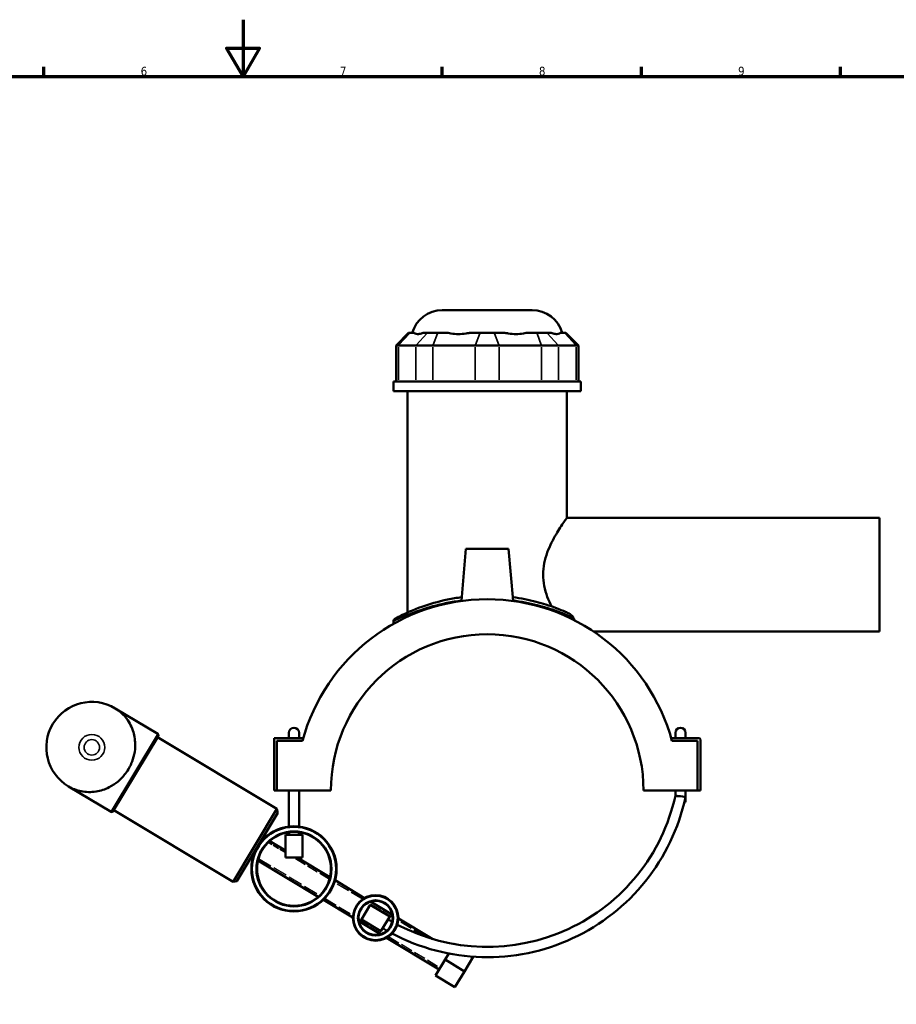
# Model space of a CAD drawing. Header units: millimetres. Extents: x 0 to 1088, y -8 to 1311.
# Tile 3 of 6: x 342 to 650, y 248 to 594. Entities that reach past the tile are written whole.
import ezdxf

# ---------------------------------------------------------------- set-up
doc = ezdxf.new("R2010")
doc.units = ezdxf.units.MM
doc.linetypes.add('DASHED', pattern=[0.2067, 0.1654, -0.0413])
for name, color, linetype, lineweight in [('Border (ANSI)', 7, 'Continuous', 70), ('Hidden Narrow (ANSI)', 7, 'DASHED', 25), ('Visible (ANSI)', 7, 'Continuous', 50), ('Visible Narrow (ANSI)', 7, 'Continuous', 35)]:
    doc.layers.add(name, color=color, linetype=linetype, lineweight=lineweight)
doc.styles.add('Note Text (ANSI)', font='tahoma.ttf')

# ---------------------------------------------------------------- blocks, each defined once
blk = doc.blocks.new('Borders Default Border')
at = {"layer": 'Border (ANSI)'}
for p, q in [((350.4166793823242, 574.0000152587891), (350.4166793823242, 577.4480056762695)), ((490.5833435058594, 574.0000152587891), (490.5833435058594, 577.4480056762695)), ((560.6666564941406, 574.0000152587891), (560.6666564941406, 577.4480056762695)), ((630.7500076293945, 574.0000152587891), (630.7500076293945, 577.4480056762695))]:
    blk.add_line(p, q, dxfattribs=at)
at = {"layer": 'Border (ANSI)', "flags": 128}
for points in [[(420.4999923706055, 594.0000152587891), (420.4999923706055, 574.0000152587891), (414.7264862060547, 584.0000152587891), (426.2734985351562, 584.0000152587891), (420.4999923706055, 574.0000152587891)], [(20, 20), (20, 574.0000152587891), (820.9999847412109, 574.0000152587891), (820.9999847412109, 20), (20, 20)]]:
    blk.add_lwpolyline(points, dxfattribs=at)
at = {"layer": 'Border (ANSI)', "char_height": 3.048000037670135, "attachment_point": 7, "style": 'Note Text (ANSI)'}
for s, insert in [('6', (384.485404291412, 574.3357795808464)), ('7', (454.5979985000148, 574.4)), ('8', (524.6301253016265, 574.3308395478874)), ('9', (594.7012666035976, 574.3407196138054))]:
    blk.add_mtext(s, dxfattribs=dict(at, insert=insert))

msp = doc.modelspace()

# ---------------------------------------------------------------- linework, layer by layer
at = {"layer": 'Hidden Narrow (ANSI)', "ltscale": 0.6811114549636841}
for p, q in [((427.5521235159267, 305.6005620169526), (427.2455591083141, 305.7847644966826)), ((423.8916311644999, 300.2028910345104), (424.1981955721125, 300.0186885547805))]:
    msp.add_line(p, q, dxfattribs=at)
at = {"layer": 'Hidden Narrow (ANSI)', "ltscale": 13.57913494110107}
msp.add_line((435.4261046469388, 300.8693968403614), (429.3150651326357, 304.5412798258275), dxfattribs=at)
at = {"layer": 'Hidden Narrow (ANSI)', "ltscale": 30.4442310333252}
msp.add_line((425.9611371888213, 298.9594063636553), (447.5371441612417, 285.9952334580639), dxfattribs=at)
at = {"layer": 'Hidden Narrow (ANSI)', "ltscale": 24.08186912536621}
msp.add_line((450.891072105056, 291.5771069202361), (438.0908494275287, 299.2682566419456), dxfattribs=at)
at = {"layer": 'Hidden Narrow (ANSI)', "ltscale": 27.97360610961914}
for p, q in [((462.566543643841, 284.561775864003), (452.6540137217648, 290.5178247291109)), ((449.3000857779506, 284.9359512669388), (459.2126157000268, 278.9799024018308))]:
    msp.add_line(p, q, dxfattribs=at)
at = {"layer": 'Hidden Narrow (ANSI)', "ltscale": 24.38165855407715}
for p, q in [((473.1500861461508, 278.2025419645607), (464.5103731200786, 283.3938052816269)), ((461.1564451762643, 277.8119318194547), (469.7961582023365, 272.6206685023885))]:
    msp.add_line(p, q, dxfattribs=at)
at = {"layer": 'Hidden Narrow (ANSI)', "ltscale": 25.80440139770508}
msp.add_line((484.2377816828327, 271.5403823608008), (475.0939156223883, 277.0345713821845), dxfattribs=at)
at = {"layer": 'Hidden Narrow (ANSI)', "ltscale": 25.61503219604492}
msp.add_line((471.7399876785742, 271.4526979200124), (489.8935133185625, 260.5449592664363), dxfattribs=at)
at = {"layer": 'Visible (ANSI)'}
for p, q in [((490.6034199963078, 491.806616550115), (522.2487892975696, 491.806616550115)), ((478.732418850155, 483.826616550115), (474.332418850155, 479.4266165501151)), ((478.732418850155, 483.826616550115), (479.2348139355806, 483.826616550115)), ((480.7753458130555, 483.826616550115), (479.2348139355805, 483.826616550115)), ((485.4130114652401, 483.826616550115), (483.872479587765, 483.826616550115)), ((485.4130114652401, 483.826616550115), (488.9849057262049, 483.826616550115)), ((492.7040786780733, 483.826616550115), (488.9849057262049, 483.826616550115)), ((503.9003939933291, 483.826616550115), (500.1812210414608, 483.826616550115)), ((503.9003939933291, 483.826616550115), (508.9518153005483, 483.826616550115)), ((512.6709882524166, 483.826616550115), (508.9518153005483, 483.826616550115)), ((523.8673035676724, 483.826616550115), (520.148130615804, 483.826616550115)), ((523.8673035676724, 483.826616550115), (527.4391978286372, 483.826616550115)), ((528.9797297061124, 483.826616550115), (527.4391978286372, 483.826616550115)), ((533.6173953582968, 483.826616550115), (532.0768634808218, 483.826616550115)), ((533.6173953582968, 483.826616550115), (534.1197904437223, 483.826616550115)), ((534.1197904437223, 483.826616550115), (538.5197904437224, 479.4266165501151)), ((475.1697439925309, 479.4266165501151), (474.332418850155, 479.4266165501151)), ((474.332418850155, 479.4266165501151), (474.332418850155, 466.726616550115)), ((475.1697439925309, 479.426616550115), (481.3479415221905, 479.426616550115)), ((487.3010986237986, 479.426616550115), (481.3479415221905, 479.426616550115)), ((487.3010986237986, 479.426616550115), (502.2165868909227, 479.426616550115)), ((510.6356224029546, 479.426616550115), (502.2165868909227, 479.426616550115)), ((510.6356224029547, 479.426616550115), (525.5511106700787, 479.426616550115)), ((531.504267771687, 479.426616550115), (525.5511106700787, 479.426616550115)), ((531.504267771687, 479.426616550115), (537.6824653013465, 479.4266165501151)), ((538.5197904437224, 479.4266165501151), (537.6824653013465, 479.4266165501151)), ((538.5197904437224, 479.4266165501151), (538.5197904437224, 466.726616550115)), ((539.4261046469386, 466.726616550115), (473.4261046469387, 466.726616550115)), ((473.4261046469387, 463.306616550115), (473.4261046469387, 466.726616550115)), ((539.4261046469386, 463.306616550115), (539.4261046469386, 466.726616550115)), ((539.4261046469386, 463.306616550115), (473.4261046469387, 463.306616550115)), ((478.3761046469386, 385.453620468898), (478.3761046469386, 463.306616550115)), ((534.4761046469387, 418.806616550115), (534.4761046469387, 463.306616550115)), ((534.4761046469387, 418.806616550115), (644.4261046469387, 418.806616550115)), ((644.4261046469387, 378.806616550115), (644.4261046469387, 418.806616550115)), ((498.9261046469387, 407.806616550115), (497.3252369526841, 389.5086150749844)), ((513.9261046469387, 407.806616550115), (498.9261046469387, 407.806616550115)), ((513.9261046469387, 407.806616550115), (515.5269723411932, 389.5086150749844)), ((473.4261046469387, 382.3384702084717), (473.4261046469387, 381.4835489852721)), ((543.788952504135, 378.806616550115), (644.4261046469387, 378.806616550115)), ((390.5222556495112, 342.717927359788), (375.5218278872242, 351.731093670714)), ((436.6261046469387, 343.1066165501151), (436.6261046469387, 341.3066165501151)), ((440.2261046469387, 341.3066165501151), (440.2261046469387, 343.1066165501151)), ((572.6261046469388, 343.106616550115), (572.6261046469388, 341.3066165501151)), ((576.2261046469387, 341.3066165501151), (576.2261046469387, 343.106616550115)), ((390.6933202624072, 342.031824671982), (374.7271399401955, 315.4596383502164)), ((432.4369989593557, 316.3663753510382), (390.4358012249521, 341.6032410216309)), ((431.4261046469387, 341.3066165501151), (441.6979623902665, 341.3066165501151)), ((431.4261046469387, 322.8566165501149), (431.4261046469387, 341.3066165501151)), ((441.4204710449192, 340.306616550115), (432.4261046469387, 340.306616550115)), ((432.4261046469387, 340.306616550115), (432.4261046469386, 322.856616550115)), ((580.9261046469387, 341.3066165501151), (571.1542469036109, 341.3066165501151)), ((580.4261046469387, 340.306616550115), (571.4317382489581, 340.306616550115)), ((580.4261046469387, 322.8566165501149), (580.4261046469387, 340.306616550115)), ((581.4261046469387, 322.8566165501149), (581.4261046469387, 340.8066165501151)), ((374.0410372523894, 315.2885737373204), (359.0406094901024, 324.3017400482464)), ((432.4261046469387, 322.8566165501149), (431.4261046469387, 322.8566165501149)), ((432.4261046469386, 322.856616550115), (451.4261273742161, 322.856616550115)), ((436.6261046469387, 322.856616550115), (436.6261046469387, 310.1598650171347)), ((440.2261046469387, 322.856616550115), (440.2261046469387, 310.1598650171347)), ((561.4260819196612, 322.8566165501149), (580.4261046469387, 322.8566165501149)), ((572.6261046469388, 320.9817111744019), (572.6261046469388, 322.8566165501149)), ((576.2261046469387, 320.5928064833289), (576.2261046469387, 322.8566165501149)), ((580.4261046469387, 322.8566165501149), (581.4261046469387, 322.8566165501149)), ((574.4261046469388, 320.786616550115), (576.2261046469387, 320.5928064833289)), ((575.8030252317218, 318.7460825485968), (576.2261046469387, 318.7460825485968)), ((576.2261046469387, 320.5928064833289), (576.184847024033, 320.4034387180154)), ((576.2261046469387, 320.5928064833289), (576.2261046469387, 318.7460825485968)), ((416.9858567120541, 290.6513563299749), (374.9846589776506, 315.8882220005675)), ((416.9858567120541, 290.6513563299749), (432.4369989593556, 316.3663753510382)), ((432.7791281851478, 314.9941699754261), (432.4369989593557, 316.3663753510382)), ((432.7791281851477, 314.9941699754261), (418.3580620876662, 290.9934855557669)), ((427.6287474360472, 306.422496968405), (428.0943330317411, 306.1427449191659)), ((429.8836829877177, 305.067594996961), (435.4261046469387, 301.7373720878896)), ((441.4261046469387, 307.2682566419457), (435.4261046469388, 307.2682566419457)), ((435.4261046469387, 299.2682566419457), (435.4261046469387, 307.2682566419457)), ((436.6261046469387, 308.1430381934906), (436.6261046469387, 307.2682566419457)), ((440.2261046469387, 308.1430381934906), (440.2261046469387, 307.2682566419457)), ((441.4261046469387, 299.2682566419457), (441.4261046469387, 307.2682566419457)), ((423.5084428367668, 299.565158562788), (423.9740284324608, 299.285406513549)), ((425.7633783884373, 298.210256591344), (446.9685263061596, 285.4689182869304)), ((441.4261046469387, 299.2682566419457), (435.4261046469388, 299.2682566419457)), ((439.5354028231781, 299.2682566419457), (451.08883090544, 292.3262566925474)), ((418.3580620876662, 290.9934855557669), (416.9858567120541, 290.6513563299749)), ((452.8781808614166, 291.2511067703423), (463.2747886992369, 285.0041945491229)), ((448.7578762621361, 284.3937683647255), (459.1544840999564, 278.146856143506)), ((465.2697106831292, 282.6388910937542), (462.179482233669, 277.4958872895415)), ((472.1270490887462, 278.5185864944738), (465.2697106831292, 282.6388910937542)), ((465.3800492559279, 283.7392263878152), (473.0467866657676, 279.1325858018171)), ((469.0368206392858, 273.3755826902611), (462.179482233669, 277.4958872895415)), ((469.0368206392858, 273.3755826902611), (472.1270490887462, 278.5185864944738)), ((475.1520472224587, 277.8676176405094), (487.3259112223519, 270.5528221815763)), ((461.2597446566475, 276.8818879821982), (468.9264820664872, 272.2752473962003)), ((471.0317426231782, 271.0102792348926), (489.5103249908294, 259.9072267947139)), ((494.8545198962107, 268.8014607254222), (494.9157477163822, 268.9033609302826)), ((494.9157477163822, 268.9033609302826), (495.17696530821, 268.746405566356)), ((488.2252068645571, 257.7684310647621), (491.5704772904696, 263.3358959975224)), ((491.5704772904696, 263.3358959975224), (492.8736295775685, 265.5047056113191)), ((498.4278156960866, 259.2155913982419), (491.5704772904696, 263.3358959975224)), ((501.5278088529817, 264.3748464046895), (498.4278156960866, 259.2155913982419)), ((488.2252068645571, 257.7684310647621), (495.082545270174, 253.6481264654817)), ((498.4278156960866, 259.2155913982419), (495.082545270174, 253.6481264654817))]:
    msp.add_line(p, q, dxfattribs=at)
for centre, radius in [((438.4261046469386, 295.2682566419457), 15), ((438.4261046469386, 295.2682566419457), 14.80000000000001), ((438.4261046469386, 295.2682566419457), 13.2), ((438.4261046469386, 295.2682566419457), 13), ((467.1532656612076, 278.0072368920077), 8.000000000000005), ((467.1532656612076, 278.0072368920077), 7.80000000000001), ((467.1532656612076, 278.0072368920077), 6.199999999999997), ((467.1532656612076, 278.0072368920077), 6.000000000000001)]:
    msp.add_circle(centre, radius, dxfattribs=at)
for centre, radius, start, end in [((490.6034199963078, 480.806616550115), 11, 90, 164.0650719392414), ((522.2487892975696, 480.806616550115), 11, 15.93492806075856, 90), ((506.4261046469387, 322.806616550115), 67.32000000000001, 15.06724165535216, 164.9327583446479), ((474.5261046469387, 382.3384702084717), 1.1, 118.1845241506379, 180), ((506.4261046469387, 322.806616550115), 54.99999999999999, 0.05208707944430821, 179.9479129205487), ((367.2812186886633, 338.0164168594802), 16.00000000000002, 59.00000000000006, 239), ((438.4261046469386, 343.1066165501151), 1.799999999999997, 0, 180), ((574.4261046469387, 343.106616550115), 1.799999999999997, 0, 180), ((390.2647366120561, 342.289343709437), 0.5, 329.0000000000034, 59.0000000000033), ((580.9261046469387, 340.8066165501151), 0.4999999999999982, 0, 90), ((506.4261046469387, 335.6018009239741), 71.3951843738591, 242.0652717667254, 347.7090197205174), ((506.4261046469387, 335.6018009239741), 67.7951843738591, 242.1877027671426, 347.54628543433), ((374.2985562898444, 315.7171573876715), 0.5, 239.0000000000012, 328.9999999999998), ((506.4261046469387, 335.6018009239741), 67.79518437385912, 239, 240.451035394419), ((506.4261046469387, 335.6018009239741), 71.39518437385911, 239, 240.3886388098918)]:
    msp.add_arc(centre, radius, start, end, dxfattribs=at)
for points, knots in [([(480.7753458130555, 483.826616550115), (480.842366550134, 483.7470535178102), (480.921926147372, 483.6772615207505), (481.2533915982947, 483.4704414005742), (481.5777350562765, 483.4026909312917), (481.9322564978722, 483.4026909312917), (482.2867779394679, 483.4026909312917), (482.7363079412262, 483.4704414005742), (483.4499271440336, 483.6772615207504), (483.6584455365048, 483.7470535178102), (483.872479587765, 483.826616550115)], [4.45870577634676, 4.45870577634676, 4.45870577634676, 4.45870577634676, 4.56597929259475, 4.56597929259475, 4.843902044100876, 4.843902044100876, 4.843902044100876, 5.121824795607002, 5.121824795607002, 5.229098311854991, 5.229098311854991, 5.229098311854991, 5.229098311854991]), ([(492.7040786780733, 483.826616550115), (493.01289436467, 483.7470535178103), (493.3339270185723, 483.6772615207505), (494.5163091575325, 483.4704414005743), (495.4245300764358, 483.4026909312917), (496.2804205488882, 483.4026909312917), (497.1363110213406, 483.4026909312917), (498.0963859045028, 483.4704414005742), (499.4370613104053, 483.6772615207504), (499.8115104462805, 483.7470535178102), (500.1812210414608, 483.826616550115)], [4.458705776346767, 4.458705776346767, 4.458705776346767, 4.458705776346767, 4.565979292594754, 4.565979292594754, 4.843902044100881, 4.843902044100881, 4.843902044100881, 5.121824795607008, 5.121824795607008, 5.229098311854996, 5.229098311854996, 5.229098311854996, 5.229098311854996]), ([(512.6709882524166, 483.826616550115), (513.0406988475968, 483.7470535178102), (513.415147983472, 483.6772615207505), (514.7558233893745, 483.4704414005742), (515.7158982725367, 483.4026909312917), (516.5717887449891, 483.4026909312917), (517.4276792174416, 483.4026909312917), (518.3359001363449, 483.4704414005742), (519.5182822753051, 483.6772615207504), (519.8393149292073, 483.7470535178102), (520.148130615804, 483.826616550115)], [4.458705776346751, 4.458705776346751, 4.458705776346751, 4.458705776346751, 4.565979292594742, 4.565979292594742, 4.843902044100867, 4.843902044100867, 4.843902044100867, 5.121824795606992, 5.121824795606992, 5.229098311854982, 5.229098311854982, 5.229098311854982, 5.229098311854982]), ([(528.9797297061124, 483.826616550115), (529.1937637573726, 483.7470535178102), (529.4022821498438, 483.6772615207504), (530.1159013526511, 483.4704414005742), (530.5654313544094, 483.4026909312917), (530.9199527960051, 483.4026909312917), (531.2744742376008, 483.4026909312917), (531.5988176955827, 483.4704414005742), (531.9302831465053, 483.6772615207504), (532.0098427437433, 483.7470535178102), (532.0768634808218, 483.826616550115)], [4.458705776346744, 4.458705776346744, 4.458705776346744, 4.458705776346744, 4.565979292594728, 4.565979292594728, 4.843902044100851, 4.843902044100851, 4.843902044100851, 5.121824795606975, 5.121824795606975, 5.229098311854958, 5.229098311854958, 5.229098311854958, 5.229098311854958]), ([(529.0581082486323, 387.608175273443), (528.5347843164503, 388.6658107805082), (528.0245052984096, 389.8097723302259), (527.1326245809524, 392.231164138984), (526.7529277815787, 393.5123331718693), (526.232325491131, 396.1352725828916), (526.0933998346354, 397.4775030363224), (526.0933998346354, 400.1357300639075), (526.232325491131, 401.4779605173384), (526.7529277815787, 404.1008999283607), (527.1326245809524, 405.3820689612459), (528.0288181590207, 407.8151698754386), (528.5447000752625, 408.9696431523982), (529.6020391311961, 411.1020947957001), (530.1429499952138, 412.0800375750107), (531.1492646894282, 413.8037499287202), (531.6541383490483, 414.6167262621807), (532.5879354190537, 416.0677658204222), (533.0163915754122, 416.7059009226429), (533.7259688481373, 417.7439768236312), (534.0074700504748, 418.1447817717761), (534.3826425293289, 418.6762146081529), (534.4761046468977, 418.8066165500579), (534.4761046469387, 418.806616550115)], [5.137012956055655, 5.137012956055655, 5.137012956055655, 5.137012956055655, 5.531909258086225, 5.531909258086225, 5.930643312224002, 5.930643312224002, 6.329377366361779, 6.329377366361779, 6.728111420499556, 6.728111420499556, 7.126845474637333, 7.126845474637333, 7.52557952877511, 7.52557952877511, 7.924313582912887, 7.924313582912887, 8.316751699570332, 8.316751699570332, 8.709189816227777, 8.709189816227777, 9.101627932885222, 9.101627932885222, 9.494066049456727, 9.494066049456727, 9.494066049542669, 9.494066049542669]), ([(497.4445484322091, 390.8548403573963), (495.7327576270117, 390.6289221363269), (494.0679577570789, 390.3445600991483), (489.1041503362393, 389.314129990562), (486.0512738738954, 388.4109477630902), (480.1912396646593, 386.3294533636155), (477.6339137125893, 385.1423542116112), (475.3253896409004, 384.0011990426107), (474.8075792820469, 383.7316789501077), (474.1628569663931, 383.3925352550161), (474.0075462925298, 383.3095338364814), (474.0071638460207, 383.3089551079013)], [16.08955561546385, 16.08955561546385, 16.08955561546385, 16.08955561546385, 16.61720984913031, 16.61720984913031, 17.73341925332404, 17.73341925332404, 19.13307054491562, 19.13307054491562, 19.72211645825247, 19.72211645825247, 20.26084266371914, 20.26084266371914, 20.26084266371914, 20.26084266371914]), ([(535.2741754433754, 385.0901489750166), (534.8600360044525, 385.2819673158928), (534.4131575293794, 385.4839396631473), (532.075207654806, 386.5066470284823), (529.7438693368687, 387.4268823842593), (525.9657999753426, 388.6162928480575), (524.8347945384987, 388.9433153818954), (521.1137043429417, 389.9080298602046), (518.3307918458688, 390.4683521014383), (515.4082196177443, 390.8555767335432)], [11.64781338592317, 11.64781338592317, 11.64781338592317, 11.64781338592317, 11.92032787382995, 11.92032787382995, 12.98032745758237, 12.98032745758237, 13.40036021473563, 13.40036021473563, 14.30168589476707, 14.30168589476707, 14.30168589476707, 14.30168589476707]), ([(536.7299184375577, 383.663263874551), (536.6099158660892, 383.9034045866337), (536.4422747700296, 384.1461561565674), (536.0243352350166, 384.6004763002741), (535.7854464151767, 384.7975368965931), (535.4554076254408, 384.9990430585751), (535.3667003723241, 385.0472938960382), (535.2741754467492, 385.090148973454)], [-0.2250770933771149, -0.2250770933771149, -0.2250770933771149, -0.2250770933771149, -0.1296227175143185, -0.1296227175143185, -0.032902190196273, -0.032902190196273, 0, 0, 0, 0]), ([(375.5218278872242, 351.731093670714), (375.526725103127, 351.7281511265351), (375.531620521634, 351.7252055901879), (376.8848212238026, 350.9098684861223), (378.1036694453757, 349.8661244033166), (380.2272345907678, 347.2957940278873), (381.1244501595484, 345.7287780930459), (382.2198291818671, 342.4993333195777), (382.5204676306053, 340.8961751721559), (382.5728839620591, 337.9810974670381), (382.4612812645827, 336.7285909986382), (381.9645431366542, 334.4031718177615), (381.6335203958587, 333.350734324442), (380.8891287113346, 331.6211900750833), (380.5414364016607, 330.9420593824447), (379.7528007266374, 329.6295492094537), (379.3163955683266, 329.0037225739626), (378.1387693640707, 327.5344918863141), (377.3649279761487, 326.7481266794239), (375.5449091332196, 325.2178147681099), (374.491405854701, 324.5312592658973), (371.8929370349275, 323.208994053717), (370.3362912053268, 322.7218048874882), (366.9706114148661, 322.1728346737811), (365.1658012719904, 322.2293595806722), (361.8993808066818, 322.8976592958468), (360.405594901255, 323.4838302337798), (359.0504057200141, 324.2958579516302), (359.0455067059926, 324.2987975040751), (359.0406094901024, 324.3017400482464)], [-0.002507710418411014, -0.002507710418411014, -0.002507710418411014, -0.002507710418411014, 0, 0, 0.6909332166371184, 0.6909332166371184, 1.420126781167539, 1.420126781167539, 2.013729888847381, 2.013729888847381, 2.430047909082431, 2.430047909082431, 2.773378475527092, 2.773378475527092, 3.004713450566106, 3.004713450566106, 3.236048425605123, 3.236048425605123, 3.579378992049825, 3.579378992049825, 3.995697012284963, 3.995697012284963, 4.589300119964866, 4.589300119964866, 5.318493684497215, 5.318493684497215, 6.009426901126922, 6.009426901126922, 6.011934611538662, 6.011934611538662, 6.011934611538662, 6.011934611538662]), ([(574.4261046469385, 320.786616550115), (574.41662980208, 320.7876367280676), (574.4071551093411, 320.7886569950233), (574.161382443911, 320.8151253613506), (573.9280180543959, 320.8403253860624), (573.4924566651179, 320.887468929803), (573.2946569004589, 320.9089361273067), (572.9642703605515, 320.9448497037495), (572.8347580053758, 320.9589598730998), (572.6675689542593, 320.97718508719), (572.6261046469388, 320.9817111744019), (572.6261046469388, 320.9817111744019)], [-0.5661141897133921, -0.5661141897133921, -0.5661141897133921, -0.5661141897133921, -0.5632553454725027, -0.5632553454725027, -0.4919479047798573, -0.4919479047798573, -0.4201625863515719, -0.4201625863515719, -0.3485961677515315, -0.3485961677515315, -0.2815952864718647, -0.2815952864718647, -0.2815952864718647, -0.2815952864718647])]:
    msp.add_open_spline(points, degree=3, knots=knots, dxfattribs=at)
msp.add_open_spline([(537.2444646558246, 382.6582108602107), (537.0761382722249, 382.9794614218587), (536.9036877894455, 383.315528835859), (536.7299184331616, 383.6632638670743)], degree=3, dxfattribs=at)
at = {"layer": 'Visible Narrow (ANSI)'}
for p, q in [((479.0315604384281, 483.6066165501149), (475.3729974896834, 479.646616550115)), ((485.2097579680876, 483.6066165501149), (481.5511950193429, 479.646616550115)), ((488.9007153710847, 483.6066165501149), (487.3852889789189, 479.646616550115)), ((503.8162036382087, 483.6066165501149), (502.300777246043, 479.646616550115)), ((509.0360056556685, 483.6066165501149), (510.5514320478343, 479.646616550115)), ((523.9514939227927, 483.6066165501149), (525.4669203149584, 479.646616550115)), ((527.6424513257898, 483.6066165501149), (531.3010142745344, 479.646616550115)), ((533.8206488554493, 483.6066165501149), (537.479211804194, 479.646616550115)), ((475.1697439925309, 467.361616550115), (475.1697439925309, 478.791616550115)), ((481.3479415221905, 478.791616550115), (481.3479415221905, 467.361616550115)), ((487.3010986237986, 467.361616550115), (487.3010986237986, 478.791616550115)), ((502.2165868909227, 478.791616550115), (502.2165868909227, 467.361616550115)), ((510.6356224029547, 467.361616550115), (510.6356224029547, 478.791616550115)), ((525.5511106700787, 478.791616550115), (525.5511106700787, 467.361616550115)), ((531.504267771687, 467.361616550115), (531.504267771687, 478.791616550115)), ((537.6824653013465, 478.791616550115), (537.6824653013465, 467.361616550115)), ((374.1424928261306, 315.4574241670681), (390.4208000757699, 342.5490769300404)), ((576.179425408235, 320.4046199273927), (574.5640939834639, 320.7565527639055))]:
    msp.add_line(p, q, dxfattribs=at)
for radius in [4.538129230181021, 2.714791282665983]:
    msp.add_circle((367.2812186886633, 338.0164168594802), radius, dxfattribs=at)
for points, knots in [([(473.4267186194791, 382.3393663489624), (473.4271079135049, 382.3399358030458), (473.5851993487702, 382.4216070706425), (474.2414651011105, 382.7553157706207), (474.7685466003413, 383.0205166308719), (477.1184036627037, 384.1433840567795), (479.7215172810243, 385.3114591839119), (485.6864725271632, 387.3595963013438), (488.7940092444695, 388.2483044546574), (493.8672111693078, 389.2663389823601), (495.5841916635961, 389.5490992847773), (497.3498988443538, 389.7727340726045)], [-20.26084266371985, -20.26084266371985, -20.26084266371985, -20.26084266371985, -19.72211645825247, -19.72211645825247, -19.13307054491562, -19.13307054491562, -17.73341925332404, -17.73341925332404, -16.61720984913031, -16.61720984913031, -16.08287955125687, -16.08287955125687, -16.08287955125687, -16.08287955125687]), ([(515.5029131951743, 389.7734868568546), (518.5019627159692, 389.3921915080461), (521.3575418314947, 388.8374826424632), (525.164393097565, 387.8834323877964), (526.3156486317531, 387.561650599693), (530.1613624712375, 386.3913012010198), (532.534442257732, 385.4858132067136), (535.3005022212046, 384.3161669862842), (536.0713949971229, 383.9696816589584), (536.7299184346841, 383.6632638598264)], [-14.30836183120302, -14.30836183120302, -14.30836183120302, -14.30836183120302, -13.40036021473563, -13.40036021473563, -12.98032745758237, -12.98032745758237, -11.92032787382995, -11.92032787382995, -11.43154236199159, -11.43154236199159, -11.43154236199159, -11.43154236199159])]:
    msp.add_open_spline(points, degree=3, knots=knots, dxfattribs=at)

# ---------------------------------------------------------------- block references
msp.add_blockref('Borders Default Border', (0, 0))

doc.saveas('drawing.dxf')
